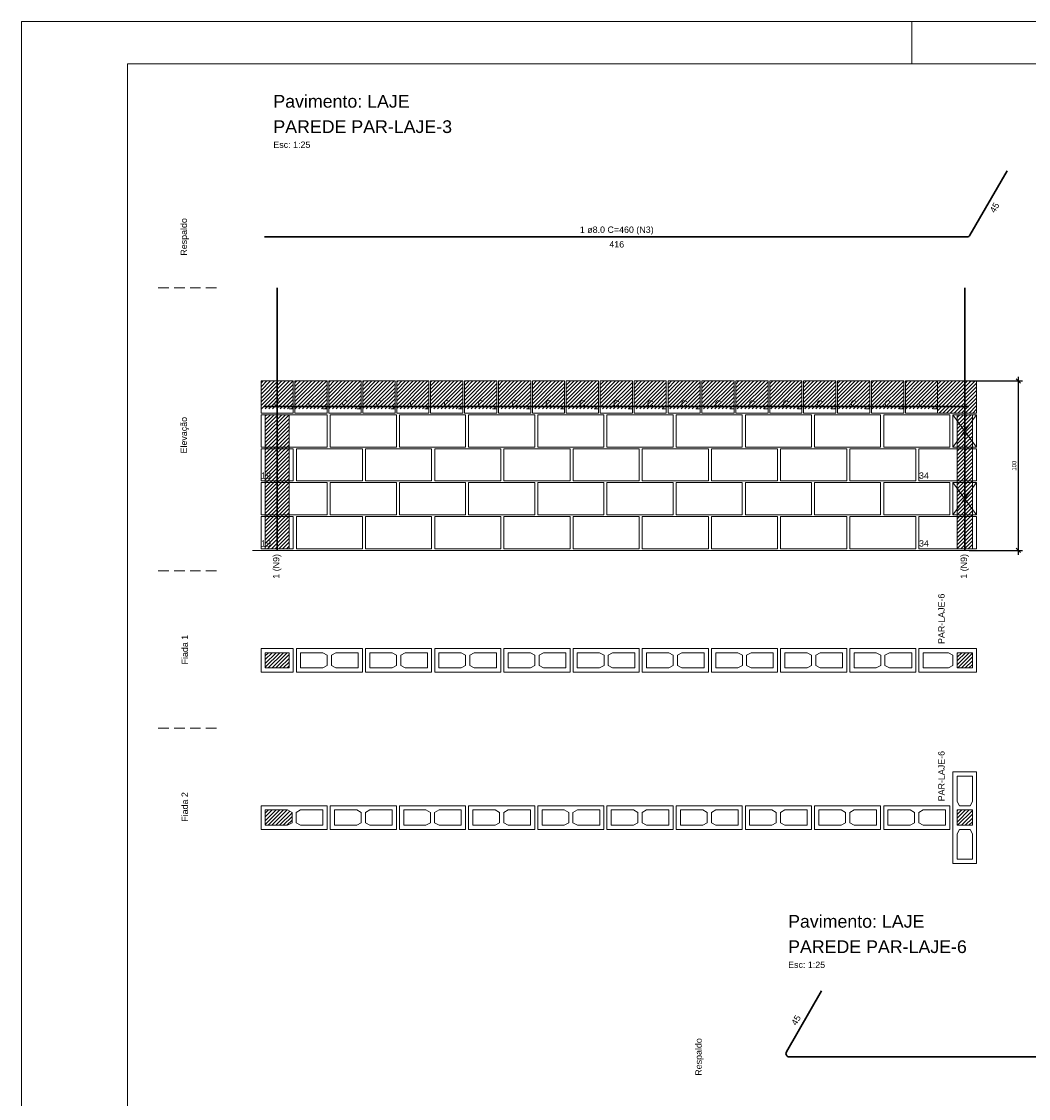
# Model space of a CAD drawing. Header units: millimetres. Extents: x 337 to 624, y -381 to -65.
# Tile 115 of 138: x 442 to 465, y -155 to -129. Entities that reach past the tile are written whole.
import ezdxf

# ---------------------------------------------------------------- set-up
doc = ezdxf.new("R2010")
doc.units = ezdxf.units.MM
doc.header["$MEASUREMENT"] = 0
doc.linetypes.add('Dashed2', pattern=[0.375, 0.25, -0.125])
doc.linetypes.add('DOT', pattern=[6.35, 0, -6.35])
doc.layers.get('0').update_dxf_attribs({"lineweight": 5})
for name, color, linetype, lineweight in [('Armadura', 7, 'Continuous', 30), ('Cotas', 7, 'Continuous', 5), ('Descrição da armadura', 7, 'Continuous', 5), ('PA-Ajustes', 8, 'Continuous', 5), ('PA-Graute', 8, 'Continuous', 0), ('PA-Piso', 7, 'Continuous', 20), ('PE-Contrafiamento L', 1, 'Continuous', 13), ('PE-Contrafiamento T', 1, 'Continuous', 5), ('PE-Inteiro', 7, 'Continuous', 5), ('PE-Meio', 1, 'Continuous', 5), ('PE-Meio canaleta', 5, 'Continuous', 5), ('PE-Paredes', 1, 'Continuous', 5), ('PRANCHA 01', 7, 'Continuous', 20), ('Texto da cota', 7, 'Continuous', 0), ('Textos armaduras', 7, 'Continuous', 5)]:
    doc.layers.add(name, color=color, linetype=linetype, lineweight=lineweight)
doc.styles.add('Arial', font='arial.ttf')
doc.dimstyles.new('UM_25.000000', dxfattribs={"dimtxt": 0.18, "dimasz": 0.1, "dimexe": 0.1, "dimexo": 0.2, "dimgap": 0, "dimtad": 1, "dimtih": 1, "dimtoh": 1, "dimdec": 1, "dimlfac": 25, "dimzin": 0, "dimdsep": 46, "dimtxsty": 'Standard', "dimcen": 0.09, "dimdle": 0.1, "dimadec": 1, "dimazin": 2, "dimtfac": 1, "dimtdec": 4, "dimtofl": 0, "dimtmove": 0, "dimatfit": 3, "dimfxl": 1, "dimtolj": 1, "dimarcsym": 0})
pattern_1 = [(45, (442.74299, -310.03217), (-0.044194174, 0.044194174), [])]

# ---------------------------------------------------------------- blocks, each defined once
blk = doc.blocks.new('_Oblique')
at = {"color": 0, "linetype": 'ByBlock', "lineweight": -2}
blk.add_line((-0.5, -0.5), (0.5, 0.5), dxfattribs=at)
blk = doc.blocks.new('*D442')
at = {"layer": 'Cotas', "color": 0, "lineweight": -2, "transparency": 16777216}
for p, q in [((464.004, -137.927), (465.269, -137.927)), ((465.169, -142.027), (465.169, -137.827)), ((464.004, -141.927), (465.269, -141.927))]:
    blk.add_line(p, q, dxfattribs=at)
at = {"layer": 'Defpoints', "color": 0, "transparency": 16777216}
for p in [(463.904, -137.927), (465.169, -137.927), (463.904, -141.927)]:
    blk.add_point(p, dxfattribs=at)
at = {"layer": 'Cotas', "color": 0, "lineweight": -2, "transparency": 16777216, "xscale": 0.1, "yscale": 0.1, "zscale": 0.1}
for p, rotation in [((465.169, -137.927), 90), ((465.169, -141.927), 270)]:
    blk.add_blockref('_Oblique', p, dxfattribs=dict(at, rotation=rotation))
at = {"layer": 'Cotas', "transparency": 16777216, "insert": (465.069, -139.927), "char_height": 0.1, "attachment_point": 5, "rotation": 90, "style": 'Arial'}
blk.add_mtext('\\A1;100', dxfattribs=at)

msp = doc.modelspace()

# ---------------------------------------------------------------- hatches: boundary and pattern name
at = {"layer": 'PA-Ajustes', "linetype": 'Continuous'}
h = msp.add_hatch(dxfattribs=at)
h.set_pattern_fill('ANSI31', color=8, scale=0.5, style=0)
h.set_pattern_definition(pattern_1)
h.paths.add_polyline_path([(463.2634, -137.927), (463.2634, -138.687), (464.1838, -138.687), (464.1838, -137.927)])
at = {"layer": 'PA-Graute', "linetype": 'Continuous'}
h = msp.add_hatch(dxfattribs=at)
h.set_pattern_fill('ANSI31', color=8, scale=0.5, style=0)
h.set_pattern_definition(pattern_1)
h.paths.add_polyline_path([(447.3034, -137.927), (448.0634, -137.927), (448.0634, -138.587), (447.3034, -138.587)])
h = msp.add_hatch(dxfattribs=at)
h.set_pattern_fill('ANSI31', color=8, scale=0.5, style=0)
h.set_pattern_definition(pattern_1)
h.paths.add_polyline_path([(448.1034, -137.927), (448.8634, -137.927), (448.8634, -138.587), (448.1034, -138.587)])
h = msp.add_hatch(dxfattribs=at)
h.set_pattern_fill('ANSI31', color=8, scale=0.5, style=0)
h.set_pattern_definition(pattern_1)
h.paths.add_polyline_path([(448.9034, -137.927), (449.6634, -137.927), (449.6634, -138.587), (448.9034, -138.587)])
h = msp.add_hatch(dxfattribs=at)
h.set_pattern_fill('ANSI31', color=8, scale=0.5, style=0)
h.set_pattern_definition(pattern_1)
h.paths.add_polyline_path([(449.7034, -137.927), (450.4634, -137.927), (450.4634, -138.587), (449.7034, -138.587)])
h = msp.add_hatch(dxfattribs=at)
h.set_pattern_fill('ANSI31', color=8, scale=0.5, style=0)
h.set_pattern_definition(pattern_1)
h.paths.add_polyline_path([(450.5034, -137.927), (451.2634, -137.927), (451.2634, -138.587), (450.5034, -138.587)])
h = msp.add_hatch(dxfattribs=at)
h.set_pattern_fill('ANSI31', color=8, scale=0.5, style=0)
h.set_pattern_definition(pattern_1)
h.paths.add_polyline_path([(451.3034, -137.927), (452.0634, -137.927), (452.0634, -138.587), (451.3034, -138.587)])
h = msp.add_hatch(dxfattribs=at)
h.set_pattern_fill('ANSI31', color=8, scale=0.5, style=0)
h.set_pattern_definition(pattern_1)
h.paths.add_polyline_path([(452.1034, -137.927), (452.8634, -137.927), (452.8634, -138.587), (452.1034, -138.587)])
h = msp.add_hatch(dxfattribs=at)
h.set_pattern_fill('ANSI31', color=8, scale=0.5, style=0)
h.set_pattern_definition(pattern_1)
h.paths.add_polyline_path([(452.9034, -137.927), (453.6634, -137.927), (453.6634, -138.587), (452.9034, -138.587)])
h = msp.add_hatch(dxfattribs=at)
h.set_pattern_fill('ANSI31', color=8, scale=0.5, style=0)
h.set_pattern_definition(pattern_1)
h.paths.add_polyline_path([(453.7034, -137.927), (454.4634, -137.927), (454.4634, -138.587), (453.7034, -138.587)])
h = msp.add_hatch(dxfattribs=at)
h.set_pattern_fill('ANSI31', color=8, scale=0.5, style=0)
h.set_pattern_definition(pattern_1)
h.paths.add_polyline_path([(454.5034, -137.927), (455.2634, -137.927), (455.2634, -138.587), (454.5034, -138.587)])
h = msp.add_hatch(dxfattribs=at)
h.set_pattern_fill('ANSI31', color=8, scale=0.5, style=0)
h.set_pattern_definition(pattern_1)
h.paths.add_polyline_path([(455.3034, -137.927), (456.0634, -137.927), (456.0634, -138.587), (455.3034, -138.587)])
h = msp.add_hatch(dxfattribs=at)
h.set_pattern_fill('ANSI31', color=8, scale=0.5, style=0)
h.set_pattern_definition(pattern_1)
h.paths.add_polyline_path([(456.1034, -137.927), (456.8634, -137.927), (456.8634, -138.587), (456.1034, -138.587)])
h = msp.add_hatch(dxfattribs=at)
h.set_pattern_fill('ANSI31', color=8, scale=0.5, style=0)
h.set_pattern_definition(pattern_1)
h.paths.add_polyline_path([(456.9034, -137.927), (457.6634, -137.927), (457.6634, -138.587), (456.9034, -138.587)])
h = msp.add_hatch(dxfattribs=at)
h.set_pattern_fill('ANSI31', color=8, scale=0.5, style=0)
h.set_pattern_definition(pattern_1)
h.paths.add_polyline_path([(457.7034, -137.927), (458.4634, -137.927), (458.4634, -138.587), (457.7034, -138.587)])
h = msp.add_hatch(dxfattribs=at)
h.set_pattern_fill('ANSI31', color=8, scale=0.5, style=0)
h.set_pattern_definition(pattern_1)
h.paths.add_polyline_path([(458.5034, -137.927), (459.2634, -137.927), (459.2634, -138.587), (458.5034, -138.587)])
h = msp.add_hatch(dxfattribs=at)
h.set_pattern_fill('ANSI31', color=8, scale=0.5, style=0)
h.set_pattern_definition(pattern_1)
h.paths.add_polyline_path([(459.3034, -137.927), (460.0634, -137.927), (460.0634, -138.587), (459.3034, -138.587)])
h = msp.add_hatch(dxfattribs=at)
h.set_pattern_fill('ANSI31', color=8, scale=0.5, style=0)
h.set_pattern_definition(pattern_1)
h.paths.add_polyline_path([(460.1034, -137.927), (460.8634, -137.927), (460.8634, -138.587), (460.1034, -138.587)])
h = msp.add_hatch(dxfattribs=at)
h.set_pattern_fill('ANSI31', color=8, scale=0.5, style=0)
h.set_pattern_definition(pattern_1)
h.paths.add_polyline_path([(460.9034, -137.927), (461.6634, -137.927), (461.6634, -138.587), (460.9034, -138.587)])
h = msp.add_hatch(dxfattribs=at)
h.set_pattern_fill('ANSI31', color=8, scale=0.5, style=0)
h.set_pattern_definition(pattern_1)
h.paths.add_polyline_path([(461.7034, -137.927), (462.4634, -137.927), (462.4634, -138.587), (461.7034, -138.587)])
h = msp.add_hatch(dxfattribs=at)
h.set_pattern_fill('ANSI31', color=8, scale=0.5, style=0)
h.set_pattern_definition(pattern_1)
h.paths.add_polyline_path([(462.5034, -137.927), (463.2634, -137.927), (463.2634, -138.587), (462.5034, -138.587)])
h = msp.add_hatch(dxfattribs=at)
h.set_pattern_fill('ANSI31', color=8, scale=0.5, style=0)
h.set_pattern_definition(pattern_1)
h.paths.add_polyline_path([(447.4034, -138.727), (447.9634, -138.727), (447.9634, -141.887), (447.4034, -141.887)])
h = msp.add_hatch(dxfattribs=at)
h.set_pattern_fill('ANSI31', color=8, scale=0.5, style=0)
h.set_pattern_definition(pattern_1)
h.paths.add_polyline_path([(463.7238, -138.727), (464.0838, -138.727), (464.0838, -141.887), (463.7238, -141.887)])
h = msp.add_hatch(dxfattribs=at)
h.set_pattern_fill('ANSI31', color=8, scale=0.5, style=0)
h.set_pattern_definition(pattern_1)
h.paths.add_polyline_path([(447.4034, -144.34), (447.9634, -144.34), (447.9634, -144.7), (447.4034, -144.7)])
h = msp.add_hatch(dxfattribs=at)
h.set_pattern_fill('ANSI31', color=8, scale=0.5, style=0)
h.set_pattern_definition(pattern_1)
h.paths.add_polyline_path([(464.0838, -144.7), (463.7238, -144.7), (463.7238, -144.34), (464.0838, -144.34)])
h = msp.add_hatch(dxfattribs=at)
h.set_pattern_fill('ANSI31', color=8, scale=0.5, style=0)
h.set_pattern_definition(pattern_1)
h.paths.add_polyline_path([(447.4034, -148.053), (447.9294, -148.053), (448.0334, -148.109), (448.0334, -148.357), (447.9294, -148.413), (447.4034, -148.413)])
h = msp.add_hatch(dxfattribs=at)
h.set_pattern_fill('ANSI31', color=8, scale=0.5, style=0)
h.set_pattern_definition(pattern_1)
h.paths.add_polyline_path([(463.7238, -148.413), (463.7238, -148.053), (464.0838, -148.053), (464.0838, -148.413)])

# ---------------------------------------------------------------- linework, layer by layer
at = {"layer": 'Armadura'}
for p, q in [((464.0269, -134.487), (464.9038, -132.9682)), ((447.3834, -134.527), (463.9576, -134.527)), ((447.3834, -138.527), (464.0038, -138.527)), ((460.5269, -152.3225), (459.6962, -153.7614)), ((459.7655, -153.8814), (474.7012, -153.8814))]:
    msp.add_line(p, q, dxfattribs=at)
for points in [[(447.6834, -141.927), (447.6834, -135.727)], [(463.9038, -141.927), (463.9038, -135.727)]]:
    msp.add_lwpolyline(points, dxfattribs=at)
for centre, start, end in [((463.9576, -134.447), 270, 330), ((459.7655, -153.8014), 150, 270)]:
    msp.add_arc(centre, 0.08, start, end, dxfattribs=at)
at = {"layer": 'PA-Ajustes', "linetype": 'Continuous'}
msp.add_lwpolyline([(463.2634, -137.927), (463.2634, -138.687), (464.1838, -138.687), (464.1838, -137.927)], close=True, dxfattribs=at)
at = {"layer": 'PA-Graute', "color": 8, "linetype": 'Continuous'}
for points in [[(447.4034, -138.727), (447.9634, -138.727), (447.9634, -141.887), (447.4034, -141.887)], [(463.7238, -138.727), (464.0838, -138.727), (464.0838, -141.887), (463.7238, -141.887)]]:
    msp.add_lwpolyline(points, close=True, dxfattribs=at)
at = {"layer": 'PA-Piso', "linetype": 'Dashed2'}
for p, q in [((446.2534, -135.727), (444.7534, -135.727)), ((446.2534, -142.412), (444.7534, -142.412)), ((446.2534, -146.125), (444.7534, -146.125))]:
    msp.add_line(p, q, dxfattribs=at)
at = {"layer": 'PA-Piso'}
msp.add_line((447.1034, -141.927), (464.9438, -141.927), dxfattribs=at)
at = {"layer": 'PE-Contrafiamento L', "linetype": 'Continuous'}
for p, q in [((462.8238, -140.287), (462.8238, -139.527)), ((462.8238, -139.527), (464.1838, -139.527)), ((464.1838, -139.527), (464.1838, -140.287)), ((464.1838, -140.287), (462.8238, -140.287)), ((462.8238, -141.887), (462.8238, -141.127)), ((462.8238, -141.127), (464.1838, -141.127)), ((464.1838, -141.127), (464.1838, -141.887)), ((464.1838, -141.887), (462.8238, -141.887)), ((462.8238, -144.8), (462.8238, -144.24)), ((462.8238, -144.24), (464.1838, -144.24)), ((464.1838, -144.24), (464.1838, -144.8)), ((464.1838, -144.8), (462.8238, -144.8))]:
    msp.add_line(p, q, dxfattribs=at)
at = {"layer": 'PE-Contrafiamento L', "linetype": 'Continuous', "lineweight": 5}
for p, q in [((462.9238, -144.7), (462.9238, -144.34)), ((462.9238, -144.34), (463.5198, -144.34)), ((463.5198, -144.34), (463.6238, -144.396)), ((463.7238, -144.7), (463.7238, -144.34)), ((463.7238, -144.34), (464.0838, -144.34)), ((464.0838, -144.34), (464.0838, -144.7)), ((463.6238, -144.396), (463.6238, -144.644)), ((463.5198, -144.7), (462.9238, -144.7)), ((463.6238, -144.644), (463.5198, -144.7)), ((464.0838, -144.7), (463.7238, -144.7))]:
    msp.add_line(p, q, dxfattribs=at)
at = {"layer": 'PE-Contrafiamento T', "linetype": 'Continuous'}
for p, q in [((463.6238, -138.727), (464.1838, -138.727)), ((463.6238, -139.487), (464.1838, -138.727)), ((464.1838, -138.727), (463.6238, -138.727)), ((463.6238, -138.727), (464.1838, -139.487)), ((463.6238, -139.487), (463.6238, -138.727)), ((464.1838, -138.727), (464.1838, -139.487)), ((464.1838, -139.487), (463.6238, -139.487)), ((464.1838, -139.487), (463.6238, -139.487)), ((463.6238, -140.327), (464.1838, -140.327)), ((463.6238, -141.087), (464.1838, -140.327)), ((464.1838, -140.327), (463.6238, -140.327)), ((463.6238, -140.327), (464.1838, -141.087)), ((463.6238, -141.087), (463.6238, -140.327)), ((464.1838, -140.327), (464.1838, -141.087)), ((464.1838, -141.087), (463.6238, -141.087)), ((464.1838, -141.087), (463.6238, -141.087)), ((463.6238, -149.313), (463.6238, -147.153)), ((463.6238, -147.153), (464.1838, -147.153)), ((464.1838, -147.153), (464.1838, -149.313)), ((464.1838, -149.313), (463.6238, -149.313))]:
    msp.add_line(p, q, dxfattribs=at)
at = {"layer": 'PE-Contrafiamento T', "linetype": 'Continuous', "lineweight": 5}
for p, q in [((463.7238, -147.849), (463.7238, -147.253)), ((463.7238, -147.253), (464.0838, -147.253)), ((464.0838, -147.253), (464.0838, -147.849)), ((463.7798, -147.953), (463.7238, -147.849)), ((464.0838, -147.849), (464.0278, -147.953)), ((463.7238, -148.413), (463.7238, -148.053)), ((463.7238, -148.053), (464.0838, -148.053)), ((464.0278, -147.953), (463.7798, -147.953)), ((464.0838, -148.053), (464.0838, -148.413)), ((464.0838, -148.413), (463.7238, -148.413)), ((463.7238, -148.617), (463.7798, -148.513)), ((463.7238, -149.213), (463.7238, -148.617)), ((463.7798, -148.513), (464.0278, -148.513)), ((464.0278, -148.513), (464.0838, -148.617)), ((464.0838, -148.617), (464.0838, -149.213)), ((464.0838, -149.213), (463.7238, -149.213))]:
    msp.add_line(p, q, dxfattribs=at)
at = {"layer": 'PE-Inteiro', "linetype": 'Continuous'}
for p, q in [((447.3034, -138.727), (448.8634, -138.727)), ((447.3034, -139.487), (447.3034, -138.727)), ((448.8634, -138.727), (448.8634, -139.487)), ((448.9354, -138.727), (450.4954, -138.727)), ((448.9354, -139.487), (448.9354, -138.727)), ((450.4954, -138.727), (450.4954, -139.487)), ((450.5675, -138.727), (452.1275, -138.727)), ((450.5675, -139.487), (450.5675, -138.727)), ((452.1275, -138.727), (452.1275, -139.487)), ((452.1995, -138.727), (453.7595, -138.727)), ((452.1995, -139.487), (452.1995, -138.727)), ((453.7595, -138.727), (453.7595, -139.487)), ((453.8315, -138.727), (455.3915, -138.727)), ((453.8315, -139.487), (453.8315, -138.727)), ((455.3915, -138.727), (455.3915, -139.487)), ((455.4636, -138.727), (457.0236, -138.727)), ((455.4636, -139.487), (455.4636, -138.727)), ((457.0236, -138.727), (457.0236, -139.487)), ((457.0956, -138.727), (458.6556, -138.727)), ((457.0956, -139.487), (457.0956, -138.727)), ((458.6556, -138.727), (458.6556, -139.487)), ((458.7277, -138.727), (460.2877, -138.727)), ((458.7277, -139.487), (458.7277, -138.727)), ((460.2877, -138.727), (460.2877, -139.487)), ((460.3597, -138.727), (461.9197, -138.727)), ((460.3597, -139.487), (460.3597, -138.727)), ((461.9197, -138.727), (461.9197, -139.487)), ((461.9917, -138.727), (463.5517, -138.727)), ((461.9917, -139.487), (461.9917, -138.727)), ((463.5517, -138.727), (463.5517, -139.487)), ((448.8634, -139.487), (447.3034, -139.487)), ((448.1354, -139.527), (449.6954, -139.527)), ((448.1354, -140.287), (448.1354, -139.527)), ((450.4954, -139.487), (448.9354, -139.487)), ((449.6954, -139.527), (449.6954, -140.287)), ((449.7675, -139.527), (451.3275, -139.527)), ((449.7675, -140.287), (449.7675, -139.527)), ((452.1275, -139.487), (450.5675, -139.487)), ((451.3275, -139.527), (451.3275, -140.287)), ((451.3995, -139.527), (452.9595, -139.527)), ((451.3995, -140.287), (451.3995, -139.527)), ((453.7595, -139.487), (452.1995, -139.487)), ((452.9595, -139.527), (452.9595, -140.287)), ((453.0315, -139.527), (454.5915, -139.527)), ((453.0315, -140.287), (453.0315, -139.527)), ((455.3915, -139.487), (453.8315, -139.487)), ((454.5915, -139.527), (454.5915, -140.287)), ((454.6636, -139.527), (456.2236, -139.527)), ((454.6636, -140.287), (454.6636, -139.527)), ((457.0236, -139.487), (455.4636, -139.487)), ((456.2236, -139.527), (456.2236, -140.287)), ((456.2956, -139.527), (457.8556, -139.527)), ((456.2956, -140.287), (456.2956, -139.527)), ((458.6556, -139.487), (457.0956, -139.487)), ((457.8556, -139.527), (457.8556, -140.287)), ((457.9277, -139.527), (459.4877, -139.527)), ((457.9277, -140.287), (457.9277, -139.527)), ((460.2877, -139.487), (458.7277, -139.487)), ((459.4877, -139.527), (459.4877, -140.287)), ((459.5597, -139.527), (461.1197, -139.527)), ((459.5597, -140.287), (459.5597, -139.527)), ((461.9197, -139.487), (460.3597, -139.487)), ((461.1197, -139.527), (461.1197, -140.287)), ((461.1917, -139.527), (462.7517, -139.527)), ((461.1917, -140.287), (461.1917, -139.527)), ((463.5517, -139.487), (461.9917, -139.487)), ((462.7517, -139.527), (462.7517, -140.287)), ((449.6954, -140.287), (448.1354, -140.287)), ((451.3275, -140.287), (449.7675, -140.287)), ((452.9595, -140.287), (451.3995, -140.287)), ((454.5915, -140.287), (453.0315, -140.287)), ((456.2236, -140.287), (454.6636, -140.287)), ((457.8556, -140.287), (456.2956, -140.287)), ((459.4877, -140.287), (457.9277, -140.287)), ((461.1197, -140.287), (459.5597, -140.287)), ((462.7517, -140.287), (461.1917, -140.287)), ((447.3034, -140.327), (448.8634, -140.327)), ((447.3034, -141.087), (447.3034, -140.327)), ((448.8634, -140.327), (448.8634, -141.087)), ((448.9354, -140.327), (450.4954, -140.327)), ((448.9354, -141.087), (448.9354, -140.327)), ((450.4954, -140.327), (450.4954, -141.087)), ((450.5675, -140.327), (452.1275, -140.327)), ((450.5675, -141.087), (450.5675, -140.327)), ((452.1275, -140.327), (452.1275, -141.087)), ((452.1995, -140.327), (453.7595, -140.327)), ((452.1995, -141.087), (452.1995, -140.327)), ((453.7595, -140.327), (453.7595, -141.087)), ((453.8315, -140.327), (455.3915, -140.327)), ((453.8315, -141.087), (453.8315, -140.327)), ((455.3915, -140.327), (455.3915, -141.087)), ((455.4636, -140.327), (457.0236, -140.327)), ((455.4636, -141.087), (455.4636, -140.327)), ((457.0236, -140.327), (457.0236, -141.087)), ((457.0956, -140.327), (458.6556, -140.327)), ((457.0956, -141.087), (457.0956, -140.327)), ((458.6556, -140.327), (458.6556, -141.087)), ((458.7277, -140.327), (460.2877, -140.327)), ((458.7277, -141.087), (458.7277, -140.327)), ((460.2877, -140.327), (460.2877, -141.087)), ((460.3597, -140.327), (461.9197, -140.327)), ((460.3597, -141.087), (460.3597, -140.327)), ((461.9197, -140.327), (461.9197, -141.087)), ((461.9917, -140.327), (463.5517, -140.327)), ((461.9917, -141.087), (461.9917, -140.327)), ((463.5517, -140.327), (463.5517, -141.087)), ((448.8634, -141.087), (447.3034, -141.087)), ((448.1354, -141.127), (449.6954, -141.127)), ((448.1354, -141.887), (448.1354, -141.127)), ((450.4954, -141.087), (448.9354, -141.087)), ((449.6954, -141.127), (449.6954, -141.887)), ((449.7675, -141.127), (451.3275, -141.127)), ((449.7675, -141.887), (449.7675, -141.127)), ((452.1275, -141.087), (450.5675, -141.087)), ((451.3275, -141.127), (451.3275, -141.887)), ((451.3995, -141.127), (452.9595, -141.127)), ((451.3995, -141.887), (451.3995, -141.127)), ((453.7595, -141.087), (452.1995, -141.087)), ((452.9595, -141.127), (452.9595, -141.887)), ((453.0315, -141.127), (454.5915, -141.127)), ((453.0315, -141.887), (453.0315, -141.127)), ((455.3915, -141.087), (453.8315, -141.087)), ((454.5915, -141.127), (454.5915, -141.887)), ((454.6636, -141.127), (456.2236, -141.127)), ((454.6636, -141.887), (454.6636, -141.127)), ((457.0236, -141.087), (455.4636, -141.087)), ((456.2236, -141.127), (456.2236, -141.887)), ((456.2956, -141.127), (457.8556, -141.127)), ((456.2956, -141.887), (456.2956, -141.127)), ((458.6556, -141.087), (457.0956, -141.087)), ((457.8556, -141.127), (457.8556, -141.887)), ((457.9277, -141.127), (459.4877, -141.127)), ((457.9277, -141.887), (457.9277, -141.127)), ((460.2877, -141.087), (458.7277, -141.087)), ((459.4877, -141.127), (459.4877, -141.887)), ((459.5597, -141.127), (461.1197, -141.127)), ((459.5597, -141.887), (459.5597, -141.127)), ((461.9197, -141.087), (460.3597, -141.087)), ((461.1197, -141.127), (461.1197, -141.887)), ((461.1917, -141.127), (462.7517, -141.127)), ((461.1917, -141.887), (461.1917, -141.127)), ((463.5517, -141.087), (461.9917, -141.087)), ((462.7517, -141.127), (462.7517, -141.887)), ((449.6954, -141.887), (448.1354, -141.887)), ((451.3275, -141.887), (449.7675, -141.887)), ((452.9595, -141.887), (451.3995, -141.887)), ((454.5915, -141.887), (453.0315, -141.887)), ((456.2236, -141.887), (454.6636, -141.887)), ((457.8556, -141.887), (456.2956, -141.887)), ((459.4877, -141.887), (457.9277, -141.887)), ((461.1197, -141.887), (459.5597, -141.887)), ((462.7517, -141.887), (461.1917, -141.887)), ((448.1354, -144.24), (449.6954, -144.24)), ((448.1354, -144.8), (448.1354, -144.24)), ((449.6954, -144.24), (449.6954, -144.8)), ((449.7675, -144.24), (451.3275, -144.24)), ((449.7675, -144.8), (449.7675, -144.24)), ((451.3275, -144.24), (451.3275, -144.8)), ((451.3995, -144.24), (452.9595, -144.24)), ((451.3995, -144.8), (451.3995, -144.24)), ((452.9595, -144.24), (452.9595, -144.8)), ((453.0315, -144.24), (454.5915, -144.24)), ((453.0315, -144.8), (453.0315, -144.24)), ((454.5915, -144.24), (454.5915, -144.8)), ((454.6636, -144.24), (456.2236, -144.24)), ((454.6636, -144.8), (454.6636, -144.24)), ((456.2236, -144.24), (456.2236, -144.8)), ((456.2956, -144.24), (457.8556, -144.24)), ((456.2956, -144.8), (456.2956, -144.24)), ((457.8556, -144.24), (457.8556, -144.8)), ((457.9277, -144.24), (459.4877, -144.24)), ((457.9277, -144.8), (457.9277, -144.24)), ((459.4877, -144.24), (459.4877, -144.8)), ((459.5597, -144.24), (461.1197, -144.24)), ((459.5597, -144.8), (459.5597, -144.24)), ((461.1197, -144.24), (461.1197, -144.8)), ((461.1917, -144.24), (462.7517, -144.24)), ((461.1917, -144.8), (461.1917, -144.24)), ((462.7517, -144.24), (462.7517, -144.8)), ((449.6954, -144.8), (448.1354, -144.8)), ((451.3275, -144.8), (449.7675, -144.8)), ((452.9595, -144.8), (451.3995, -144.8)), ((454.5915, -144.8), (453.0315, -144.8)), ((456.2236, -144.8), (454.6636, -144.8)), ((457.8556, -144.8), (456.2956, -144.8)), ((459.4877, -144.8), (457.9277, -144.8)), ((461.1197, -144.8), (459.5597, -144.8)), ((462.7517, -144.8), (461.1917, -144.8)), ((447.3034, -147.953), (448.8634, -147.953)), ((447.3034, -148.513), (447.3034, -147.953)), ((448.8634, -147.953), (448.8634, -148.513)), ((448.9354, -147.953), (450.4954, -147.953)), ((448.9354, -148.513), (448.9354, -147.953)), ((450.4954, -147.953), (450.4954, -148.513)), ((450.5675, -147.953), (452.1275, -147.953)), ((450.5675, -148.513), (450.5675, -147.953)), ((452.1275, -147.953), (452.1275, -148.513)), ((452.1995, -147.953), (453.7595, -147.953)), ((452.1995, -148.513), (452.1995, -147.953)), ((453.7595, -147.953), (453.7595, -148.513)), ((453.8315, -147.953), (455.3915, -147.953)), ((453.8315, -148.513), (453.8315, -147.953)), ((455.3915, -147.953), (455.3915, -148.513)), ((455.4636, -147.953), (457.0236, -147.953)), ((455.4636, -148.513), (455.4636, -147.953)), ((457.0236, -147.953), (457.0236, -148.513)), ((457.0956, -147.953), (458.6556, -147.953)), ((457.0956, -148.513), (457.0956, -147.953)), ((458.6556, -147.953), (458.6556, -148.513)), ((458.7277, -147.953), (460.2877, -147.953)), ((458.7277, -148.513), (458.7277, -147.953)), ((460.2877, -147.953), (460.2877, -148.513)), ((460.3597, -147.953), (461.9197, -147.953)), ((460.3597, -148.513), (460.3597, -147.953)), ((461.9197, -147.953), (461.9197, -148.513)), ((461.9917, -147.953), (463.5517, -147.953)), ((461.9917, -148.513), (461.9917, -147.953)), ((463.5517, -147.953), (463.5517, -148.513)), ((448.8634, -148.513), (447.3034, -148.513)), ((450.4954, -148.513), (448.9354, -148.513)), ((452.1275, -148.513), (450.5675, -148.513)), ((453.7595, -148.513), (452.1995, -148.513)), ((455.3915, -148.513), (453.8315, -148.513)), ((457.0236, -148.513), (455.4636, -148.513)), ((458.6556, -148.513), (457.0956, -148.513)), ((460.2877, -148.513), (458.7277, -148.513)), ((461.9197, -148.513), (460.3597, -148.513)), ((463.5517, -148.513), (461.9917, -148.513))]:
    msp.add_line(p, q, dxfattribs=at)
at = {"layer": 'PE-Inteiro', "linetype": 'Continuous', "lineweight": 5}
for p, q in [((448.2354, -144.34), (448.7614, -144.34)), ((448.2354, -144.7), (448.2354, -144.34)), ((448.7614, -144.34), (448.8654, -144.396)), ((448.9654, -144.396), (449.0694, -144.34)), ((449.0694, -144.34), (449.5954, -144.34)), ((449.5954, -144.34), (449.5954, -144.7)), ((449.8675, -144.34), (450.3935, -144.34)), ((449.8675, -144.7), (449.8675, -144.34)), ((450.3935, -144.34), (450.4975, -144.396)), ((450.5975, -144.396), (450.7015, -144.34)), ((450.7015, -144.34), (451.2275, -144.34)), ((451.2275, -144.34), (451.2275, -144.7)), ((451.4995, -144.34), (452.0255, -144.34)), ((451.4995, -144.7), (451.4995, -144.34)), ((452.0255, -144.34), (452.1295, -144.396)), ((452.2295, -144.396), (452.3335, -144.34)), ((452.3335, -144.34), (452.8595, -144.34)), ((452.8595, -144.34), (452.8595, -144.7)), ((453.1315, -144.34), (453.6575, -144.34)), ((453.1315, -144.7), (453.1315, -144.34)), ((453.6575, -144.34), (453.7615, -144.396)), ((453.8615, -144.396), (453.9655, -144.34)), ((453.9655, -144.34), (454.4915, -144.34)), ((454.4915, -144.34), (454.4915, -144.7)), ((454.7636, -144.34), (455.2896, -144.34)), ((454.7636, -144.7), (454.7636, -144.34)), ((455.2896, -144.34), (455.3936, -144.396)), ((455.4936, -144.396), (455.5976, -144.34)), ((455.5976, -144.34), (456.1236, -144.34)), ((456.1236, -144.34), (456.1236, -144.7)), ((456.3956, -144.34), (456.9216, -144.34)), ((456.3956, -144.7), (456.3956, -144.34)), ((456.9216, -144.34), (457.0256, -144.396)), ((457.1256, -144.396), (457.2296, -144.34)), ((457.2296, -144.34), (457.7556, -144.34)), ((457.7556, -144.34), (457.7556, -144.7)), ((458.0277, -144.34), (458.5537, -144.34)), ((458.0277, -144.7), (458.0277, -144.34)), ((458.5537, -144.34), (458.6577, -144.396)), ((458.7577, -144.396), (458.8617, -144.34)), ((458.8617, -144.34), (459.3877, -144.34)), ((459.3877, -144.34), (459.3877, -144.7)), ((459.6597, -144.34), (460.1857, -144.34)), ((459.6597, -144.7), (459.6597, -144.34)), ((460.1857, -144.34), (460.2897, -144.396)), ((460.3897, -144.396), (460.4937, -144.34)), ((460.4937, -144.34), (461.0197, -144.34)), ((461.0197, -144.34), (461.0197, -144.7)), ((461.2917, -144.34), (461.8177, -144.34)), ((461.2917, -144.7), (461.2917, -144.34)), ((461.8177, -144.34), (461.9217, -144.396)), ((462.0217, -144.396), (462.1257, -144.34)), ((462.1257, -144.34), (462.6517, -144.34)), ((462.6517, -144.34), (462.6517, -144.7)), ((448.8654, -144.396), (448.8654, -144.644)), ((448.9654, -144.644), (448.9654, -144.396)), ((450.4975, -144.396), (450.4975, -144.644)), ((450.5975, -144.644), (450.5975, -144.396)), ((452.1295, -144.396), (452.1295, -144.644)), ((452.2295, -144.644), (452.2295, -144.396)), ((453.7615, -144.396), (453.7615, -144.644)), ((453.8615, -144.644), (453.8615, -144.396)), ((455.3936, -144.396), (455.3936, -144.644)), ((455.4936, -144.644), (455.4936, -144.396)), ((457.0256, -144.396), (457.0256, -144.644)), ((457.1256, -144.644), (457.1256, -144.396)), ((458.6577, -144.396), (458.6577, -144.644)), ((458.7577, -144.644), (458.7577, -144.396)), ((460.2897, -144.396), (460.2897, -144.644)), ((460.3897, -144.644), (460.3897, -144.396)), ((461.9217, -144.396), (461.9217, -144.644)), ((462.0217, -144.644), (462.0217, -144.396)), ((448.7614, -144.7), (448.2354, -144.7)), ((448.8654, -144.644), (448.7614, -144.7)), ((449.0694, -144.7), (448.9654, -144.644)), ((449.5954, -144.7), (449.0694, -144.7)), ((450.3935, -144.7), (449.8675, -144.7)), ((450.4975, -144.644), (450.3935, -144.7)), ((450.7015, -144.7), (450.5975, -144.644)), ((451.2275, -144.7), (450.7015, -144.7)), ((452.0255, -144.7), (451.4995, -144.7)), ((452.1295, -144.644), (452.0255, -144.7)), ((452.3335, -144.7), (452.2295, -144.644)), ((452.8595, -144.7), (452.3335, -144.7)), ((453.6575, -144.7), (453.1315, -144.7)), ((453.7615, -144.644), (453.6575, -144.7)), ((453.9655, -144.7), (453.8615, -144.644)), ((454.4915, -144.7), (453.9655, -144.7)), ((455.2896, -144.7), (454.7636, -144.7)), ((455.3936, -144.644), (455.2896, -144.7)), ((455.5976, -144.7), (455.4936, -144.644)), ((456.1236, -144.7), (455.5976, -144.7)), ((456.9216, -144.7), (456.3956, -144.7)), ((457.0256, -144.644), (456.9216, -144.7)), ((457.2296, -144.7), (457.1256, -144.644)), ((457.7556, -144.7), (457.2296, -144.7)), ((458.5537, -144.7), (458.0277, -144.7)), ((458.6577, -144.644), (458.5537, -144.7)), ((458.8617, -144.7), (458.7577, -144.644)), ((459.3877, -144.7), (458.8617, -144.7)), ((460.1857, -144.7), (459.6597, -144.7)), ((460.2897, -144.644), (460.1857, -144.7)), ((460.4937, -144.7), (460.3897, -144.644)), ((461.0197, -144.7), (460.4937, -144.7)), ((461.8177, -144.7), (461.2917, -144.7)), ((461.9217, -144.644), (461.8177, -144.7)), ((462.1257, -144.7), (462.0217, -144.644)), ((462.6517, -144.7), (462.1257, -144.7)), ((447.4034, -148.053), (447.9294, -148.053)), ((447.4034, -148.413), (447.4034, -148.053)), ((447.9294, -148.053), (448.0334, -148.109)), ((448.0334, -148.109), (448.0334, -148.357)), ((448.1334, -148.109), (448.2374, -148.053)), ((448.1334, -148.357), (448.1334, -148.109)), ((448.2374, -148.053), (448.7634, -148.053)), ((448.7634, -148.053), (448.7634, -148.413)), ((449.0354, -148.053), (449.5614, -148.053)), ((449.0354, -148.413), (449.0354, -148.053)), ((449.5614, -148.053), (449.6654, -148.109)), ((449.6654, -148.109), (449.6654, -148.357)), ((449.7654, -148.109), (449.8694, -148.053)), ((449.7654, -148.357), (449.7654, -148.109)), ((449.8694, -148.053), (450.3954, -148.053)), ((450.3954, -148.053), (450.3954, -148.413)), ((450.6675, -148.053), (451.1935, -148.053)), ((450.6675, -148.413), (450.6675, -148.053)), ((451.1935, -148.053), (451.2975, -148.109)), ((451.2975, -148.109), (451.2975, -148.357)), ((451.3975, -148.109), (451.5015, -148.053)), ((451.3975, -148.357), (451.3975, -148.109)), ((451.5015, -148.053), (452.0275, -148.053)), ((452.0275, -148.053), (452.0275, -148.413)), ((452.2995, -148.053), (452.8255, -148.053)), ((452.2995, -148.413), (452.2995, -148.053)), ((452.8255, -148.053), (452.9295, -148.109)), ((452.9295, -148.109), (452.9295, -148.357)), ((453.0295, -148.109), (453.1335, -148.053)), ((453.0295, -148.357), (453.0295, -148.109)), ((453.1335, -148.053), (453.6595, -148.053)), ((453.6595, -148.053), (453.6595, -148.413)), ((453.9315, -148.053), (454.4575, -148.053)), ((453.9315, -148.413), (453.9315, -148.053)), ((454.4575, -148.053), (454.5615, -148.109)), ((454.5615, -148.109), (454.5615, -148.357)), ((454.6615, -148.109), (454.7655, -148.053)), ((454.6615, -148.357), (454.6615, -148.109)), ((454.7655, -148.053), (455.2915, -148.053)), ((455.2915, -148.053), (455.2915, -148.413)), ((455.5636, -148.053), (456.0896, -148.053)), ((455.5636, -148.413), (455.5636, -148.053)), ((456.0896, -148.053), (456.1936, -148.109)), ((456.1936, -148.109), (456.1936, -148.357)), ((456.2936, -148.109), (456.3976, -148.053)), ((456.2936, -148.357), (456.2936, -148.109)), ((456.3976, -148.053), (456.9236, -148.053)), ((456.9236, -148.053), (456.9236, -148.413)), ((457.1956, -148.053), (457.7216, -148.053)), ((457.1956, -148.413), (457.1956, -148.053)), ((457.7216, -148.053), (457.8256, -148.109)), ((457.8256, -148.109), (457.8256, -148.357)), ((457.9256, -148.109), (458.0296, -148.053)), ((457.9256, -148.357), (457.9256, -148.109)), ((458.0296, -148.053), (458.5556, -148.053)), ((458.5556, -148.053), (458.5556, -148.413)), ((458.8277, -148.053), (459.3537, -148.053)), ((458.8277, -148.413), (458.8277, -148.053)), ((459.3537, -148.053), (459.4577, -148.109)), ((459.4577, -148.109), (459.4577, -148.357)), ((459.5577, -148.109), (459.6617, -148.053)), ((459.5577, -148.357), (459.5577, -148.109)), ((459.6617, -148.053), (460.1877, -148.053)), ((460.1877, -148.053), (460.1877, -148.413)), ((460.4597, -148.053), (460.9857, -148.053)), ((460.4597, -148.413), (460.4597, -148.053)), ((460.9857, -148.053), (461.0897, -148.109)), ((461.0897, -148.109), (461.0897, -148.357)), ((461.1897, -148.109), (461.2937, -148.053)), ((461.1897, -148.357), (461.1897, -148.109)), ((461.2937, -148.053), (461.8197, -148.053)), ((461.8197, -148.053), (461.8197, -148.413)), ((462.0917, -148.053), (462.6177, -148.053)), ((462.0917, -148.413), (462.0917, -148.053)), ((462.6177, -148.053), (462.7217, -148.109)), ((462.7217, -148.109), (462.7217, -148.357)), ((462.8217, -148.109), (462.9257, -148.053)), ((462.8217, -148.357), (462.8217, -148.109)), ((462.9257, -148.053), (463.4517, -148.053)), ((463.4517, -148.053), (463.4517, -148.413)), ((447.9294, -148.413), (447.4034, -148.413)), ((448.0334, -148.357), (447.9294, -148.413)), ((448.2374, -148.413), (448.1334, -148.357)), ((448.7634, -148.413), (448.2374, -148.413)), ((449.5614, -148.413), (449.0354, -148.413)), ((449.6654, -148.357), (449.5614, -148.413)), ((449.8694, -148.413), (449.7654, -148.357)), ((450.3954, -148.413), (449.8694, -148.413)), ((451.1935, -148.413), (450.6675, -148.413)), ((451.2975, -148.357), (451.1935, -148.413)), ((451.5015, -148.413), (451.3975, -148.357)), ((452.0275, -148.413), (451.5015, -148.413)), ((452.8255, -148.413), (452.2995, -148.413)), ((452.9295, -148.357), (452.8255, -148.413)), ((453.1335, -148.413), (453.0295, -148.357)), ((453.6595, -148.413), (453.1335, -148.413)), ((454.4575, -148.413), (453.9315, -148.413)), ((454.5615, -148.357), (454.4575, -148.413)), ((454.7655, -148.413), (454.6615, -148.357)), ((455.2915, -148.413), (454.7655, -148.413)), ((456.0896, -148.413), (455.5636, -148.413)), ((456.1936, -148.357), (456.0896, -148.413)), ((456.3976, -148.413), (456.2936, -148.357)), ((456.9236, -148.413), (456.3976, -148.413)), ((457.7216, -148.413), (457.1956, -148.413)), ((457.8256, -148.357), (457.7216, -148.413)), ((458.0296, -148.413), (457.9256, -148.357)), ((458.5556, -148.413), (458.0296, -148.413)), ((459.3537, -148.413), (458.8277, -148.413)), ((459.4577, -148.357), (459.3537, -148.413)), ((459.6617, -148.413), (459.5577, -148.357)), ((460.1877, -148.413), (459.6617, -148.413)), ((460.9857, -148.413), (460.4597, -148.413)), ((461.0897, -148.357), (460.9857, -148.413)), ((461.2937, -148.413), (461.1897, -148.357)), ((461.8197, -148.413), (461.2937, -148.413)), ((462.6177, -148.413), (462.0917, -148.413)), ((462.7217, -148.357), (462.6177, -148.413)), ((462.9257, -148.413), (462.8217, -148.357)), ((463.4517, -148.413), (462.9257, -148.413))]:
    msp.add_line(p, q, dxfattribs=at)
at = {"layer": 'PE-Meio', "linetype": 'Continuous'}
for p, q in [((447.3034, -139.527), (448.0634, -139.527)), ((447.3034, -140.287), (447.3034, -139.527)), ((448.0634, -139.527), (448.0634, -140.287)), ((448.0634, -140.287), (447.3034, -140.287)), ((447.3034, -141.127), (448.0634, -141.127)), ((447.3034, -141.887), (447.3034, -141.127)), ((448.0634, -141.127), (448.0634, -141.887)), ((448.0634, -141.887), (447.3034, -141.887)), ((447.3034, -144.24), (448.0634, -144.24)), ((447.3034, -144.8), (447.3034, -144.24)), ((448.0634, -144.24), (448.0634, -144.8)), ((448.0634, -144.8), (447.3034, -144.8))]:
    msp.add_line(p, q, dxfattribs=at)
at = {"layer": 'PE-Meio', "linetype": 'Continuous', "lineweight": 5}
for p, q in [((447.4034, -144.34), (447.9634, -144.34)), ((447.4034, -144.7), (447.4034, -144.34)), ((447.9634, -144.34), (447.9634, -144.7)), ((447.9634, -144.7), (447.4034, -144.7))]:
    msp.add_line(p, q, dxfattribs=at)
at = {"layer": 'PE-Meio canaleta', "linetype": 'Continuous'}
for p, q in [((447.3034, -137.927), (448.0634, -137.927)), ((447.3034, -138.687), (447.3034, -137.927)), ((448.0634, -137.927), (448.0634, -138.687)), ((448.1034, -137.927), (448.8634, -137.927)), ((448.1034, -138.687), (448.1034, -137.927)), ((448.8634, -137.927), (448.8634, -138.687)), ((448.9034, -137.927), (449.6634, -137.927)), ((448.9034, -138.687), (448.9034, -137.927)), ((449.6634, -137.927), (449.6634, -138.687)), ((449.7034, -137.927), (450.4634, -137.927)), ((449.7034, -138.687), (449.7034, -137.927)), ((450.4634, -137.927), (450.4634, -138.687)), ((450.5034, -137.927), (451.2634, -137.927)), ((450.5034, -138.687), (450.5034, -137.927)), ((451.2634, -137.927), (451.2634, -138.687)), ((451.3034, -137.927), (452.0634, -137.927)), ((451.3034, -138.687), (451.3034, -137.927)), ((452.0634, -137.927), (452.0634, -138.687)), ((452.1034, -137.927), (452.8634, -137.927)), ((452.1034, -138.687), (452.1034, -137.927)), ((452.8634, -137.927), (452.8634, -138.687)), ((452.9034, -137.927), (453.6634, -137.927)), ((452.9034, -138.687), (452.9034, -137.927)), ((453.6634, -137.927), (453.6634, -138.687)), ((453.7034, -137.927), (454.4634, -137.927)), ((453.7034, -138.687), (453.7034, -137.927)), ((454.4634, -137.927), (454.4634, -138.687)), ((454.5034, -137.927), (455.2634, -137.927)), ((454.5034, -138.687), (454.5034, -137.927)), ((455.2634, -137.927), (455.2634, -138.687)), ((455.3034, -137.927), (456.0634, -137.927)), ((455.3034, -138.687), (455.3034, -137.927)), ((456.0634, -137.927), (456.0634, -138.687)), ((456.1034, -137.927), (456.8634, -137.927)), ((456.1034, -138.687), (456.1034, -137.927)), ((456.8634, -137.927), (456.8634, -138.687)), ((456.9034, -137.927), (457.6634, -137.927)), ((456.9034, -138.687), (456.9034, -137.927)), ((457.6634, -137.927), (457.6634, -138.687)), ((457.7034, -137.927), (458.4634, -137.927)), ((457.7034, -138.687), (457.7034, -137.927)), ((458.4634, -137.927), (458.4634, -138.687)), ((458.5034, -137.927), (459.2634, -137.927)), ((458.5034, -138.687), (458.5034, -137.927)), ((459.2634, -137.927), (459.2634, -138.687)), ((459.3034, -137.927), (460.0634, -137.927)), ((459.3034, -138.687), (459.3034, -137.927)), ((460.0634, -137.927), (460.0634, -138.687)), ((460.1034, -137.927), (460.8634, -137.927)), ((460.1034, -138.687), (460.1034, -137.927)), ((460.8634, -137.927), (460.8634, -138.687)), ((460.9034, -137.927), (461.6634, -137.927)), ((460.9034, -138.687), (460.9034, -137.927)), ((461.6634, -137.927), (461.6634, -138.687)), ((461.7034, -137.927), (462.4634, -137.927)), ((461.7034, -138.687), (461.7034, -137.927)), ((462.4634, -137.927), (462.4634, -138.687)), ((462.5034, -137.927), (463.2634, -137.927)), ((462.5034, -138.687), (462.5034, -137.927)), ((463.2634, -137.927), (463.2634, -138.687)), ((448.0634, -138.687), (447.3034, -138.687)), ((448.8634, -138.687), (448.1034, -138.687)), ((449.6634, -138.687), (448.9034, -138.687)), ((450.4634, -138.687), (449.7034, -138.687)), ((451.2634, -138.687), (450.5034, -138.687)), ((452.0634, -138.687), (451.3034, -138.687)), ((452.8634, -138.687), (452.1034, -138.687)), ((453.6634, -138.687), (452.9034, -138.687)), ((454.4634, -138.687), (453.7034, -138.687)), ((455.2634, -138.687), (454.5034, -138.687)), ((456.0634, -138.687), (455.3034, -138.687)), ((456.8634, -138.687), (456.1034, -138.687)), ((457.6634, -138.687), (456.9034, -138.687)), ((458.4634, -138.687), (457.7034, -138.687)), ((459.2634, -138.687), (458.5034, -138.687)), ((460.0634, -138.687), (459.3034, -138.687)), ((460.8634, -138.687), (460.1034, -138.687)), ((461.6634, -138.687), (460.9034, -138.687)), ((462.4634, -138.687), (461.7034, -138.687)), ((463.2634, -138.687), (462.5034, -138.687))]:
    msp.add_line(p, q, dxfattribs=at)
at = {"layer": 'PE-Meio canaleta', "color": 5, "linetype": 'DOT', "lineweight": 5}
for p, q in [((447.3034, -137.927), (448.0634, -137.927)), ((447.3034, -138.587), (447.3034, -137.927)), ((448.0634, -137.927), (448.0634, -138.587)), ((448.1034, -137.927), (448.8634, -137.927)), ((448.1034, -138.587), (448.1034, -137.927)), ((448.8634, -137.927), (448.8634, -138.587)), ((448.9034, -137.927), (449.6634, -137.927)), ((448.9034, -138.587), (448.9034, -137.927)), ((449.6634, -137.927), (449.6634, -138.587)), ((449.7034, -137.927), (450.4634, -137.927)), ((449.7034, -138.587), (449.7034, -137.927)), ((450.4634, -137.927), (450.4634, -138.587)), ((450.5034, -137.927), (451.2634, -137.927)), ((450.5034, -138.587), (450.5034, -137.927)), ((451.2634, -137.927), (451.2634, -138.587)), ((451.3034, -137.927), (452.0634, -137.927)), ((451.3034, -138.587), (451.3034, -137.927)), ((452.0634, -137.927), (452.0634, -138.587)), ((452.1034, -137.927), (452.8634, -137.927)), ((452.1034, -138.587), (452.1034, -137.927)), ((452.8634, -137.927), (452.8634, -138.587)), ((452.9034, -137.927), (453.6634, -137.927)), ((452.9034, -138.587), (452.9034, -137.927)), ((453.6634, -137.927), (453.6634, -138.587)), ((453.7034, -137.927), (454.4634, -137.927)), ((453.7034, -138.587), (453.7034, -137.927)), ((454.4634, -137.927), (454.4634, -138.587)), ((454.5034, -137.927), (455.2634, -137.927)), ((454.5034, -138.587), (454.5034, -137.927)), ((455.2634, -137.927), (455.2634, -138.587)), ((455.3034, -137.927), (456.0634, -137.927)), ((455.3034, -138.587), (455.3034, -137.927)), ((456.0634, -137.927), (456.0634, -138.587)), ((456.1034, -137.927), (456.8634, -137.927)), ((456.1034, -138.587), (456.1034, -137.927)), ((456.8634, -137.927), (456.8634, -138.587)), ((456.9034, -137.927), (457.6634, -137.927)), ((456.9034, -138.587), (456.9034, -137.927)), ((457.6634, -137.927), (457.6634, -138.587)), ((457.7034, -137.927), (458.4634, -137.927)), ((457.7034, -138.587), (457.7034, -137.927)), ((458.4634, -137.927), (458.4634, -138.587)), ((458.5034, -137.927), (459.2634, -137.927)), ((458.5034, -138.587), (458.5034, -137.927)), ((459.2634, -137.927), (459.2634, -138.587)), ((459.3034, -137.927), (460.0634, -137.927)), ((459.3034, -138.587), (459.3034, -137.927)), ((460.0634, -137.927), (460.0634, -138.587)), ((460.1034, -137.927), (460.8634, -137.927)), ((460.1034, -138.587), (460.1034, -137.927)), ((460.8634, -137.927), (460.8634, -138.587)), ((460.9034, -137.927), (461.6634, -137.927)), ((460.9034, -138.587), (460.9034, -137.927)), ((461.6634, -137.927), (461.6634, -138.587)), ((461.7034, -137.927), (462.4634, -137.927)), ((461.7034, -138.587), (461.7034, -137.927)), ((462.4634, -137.927), (462.4634, -138.587)), ((462.5034, -137.927), (463.2634, -137.927)), ((462.5034, -138.587), (462.5034, -137.927)), ((463.2634, -137.927), (463.2634, -138.587)), ((448.0634, -138.587), (447.3034, -138.587)), ((448.8634, -138.587), (448.1034, -138.587)), ((449.6634, -138.587), (448.9034, -138.587)), ((450.4634, -138.587), (449.7034, -138.587)), ((451.2634, -138.587), (450.5034, -138.587)), ((452.0634, -138.587), (451.3034, -138.587)), ((452.8634, -138.587), (452.1034, -138.587)), ((453.6634, -138.587), (452.9034, -138.587)), ((454.4634, -138.587), (453.7034, -138.587)), ((455.2634, -138.587), (454.5034, -138.587)), ((456.0634, -138.587), (455.3034, -138.587)), ((456.8634, -138.587), (456.1034, -138.587)), ((457.6634, -138.587), (456.9034, -138.587)), ((458.4634, -138.587), (457.7034, -138.587)), ((459.2634, -138.587), (458.5034, -138.587)), ((460.0634, -138.587), (459.3034, -138.587)), ((460.8634, -138.587), (460.1034, -138.587)), ((461.6634, -138.587), (460.9034, -138.587)), ((462.4634, -138.587), (461.7034, -138.587)), ((463.2634, -138.587), (462.5034, -138.587))]:
    msp.add_line(p, q, dxfattribs=at)
at = {"layer": 'PRANCHA 01'}
for points in [[(441.653, -188.8442), (525.753, -188.8442), (525.753, -129.4442), (441.653, -129.4442), (441.653, -188.8442)], [(462.653, -130.4442), (462.653, -129.4442)]]:
    msp.add_lwpolyline(points, dxfattribs=at)
msp.add_lwpolyline([(444.153, -187.8442), (524.753, -187.8442), (524.753, -130.4442), (444.153, -130.4442)], close=True, dxfattribs=at)

# ---------------------------------------------------------------- texts
at = {"layer": 'Descrição da armadura', "insert": (455.6936, -134.477), "char_height": 0.15, "width": 3.481784, "attachment_point": 8, "line_spacing_factor": 0.9, "style": 'Arial'}
msp.add_mtext('1 ø8.0 C=460 (N3)', dxfattribs=at)
at = {"layer": 'PE-Contrafiamento L', "char_height": 0.15, "width": 0.467606, "attachment_point": 7, "line_spacing_factor": 0.9, "style": 'Arial'}
for insert in [(462.8242, -140.2375), (462.8242, -141.8375)]:
    msp.add_mtext('34', dxfattribs=dict(at, insert=insert))
at = {"layer": 'PE-Meio', "char_height": 0.15, "width": 0.467606, "attachment_point": 7, "line_spacing_factor": 0.9, "style": 'Arial'}
for insert in [(447.3038, -140.2375), (447.3038, -141.8375)]:
    msp.add_mtext('19', dxfattribs=dict(at, insert=insert))
at = {"layer": 'PE-Meio canaleta', "char_height": 0.15, "width": 0.304344, "attachment_point": 8, "line_spacing_factor": 0.9, "style": 'Arial'}
for insert in [(447.6834, -138.5375), (448.4834, -138.5375), (449.2834, -138.5375), (450.0834, -138.5375), (450.8834, -138.5375), (451.6834, -138.5375), (452.4834, -138.5375), (453.2834, -138.5375), (454.0834, -138.5375), (454.8834, -138.5375), (455.6834, -138.5375), (456.4834, -138.5375), (457.2834, -138.5375), (458.0834, -138.5375), (458.8834, -138.5375), (459.6834, -138.5375), (460.4834, -138.5375), (461.2834, -138.5375), (462.0834, -138.5375), (462.8834, -138.5375)]:
    msp.add_mtext('C', dxfattribs=dict(at, insert=insert))
at = {"layer": 'PE-Paredes', "attachment_point": 7, "line_spacing_factor": 0.9, "style": 'Arial'}
for s, insert, char_height, width in [('Pavimento: LAJE', (447.5934, -131.4812), 0.3, 6.469421), ('PAREDE PAR-LAJE-3', (447.5934, -132.0792), 0.3, 8.472927), ('Esc: 1:25', (447.5934, -132.4287), 0.15, 1.78718), ('Pavimento: LAJE', (459.7369, -150.8355), 0.3, 6.469421), ('PAREDE PAR-LAJE-6', (459.7369, -151.4335), 0.3, 8.472927), ('Esc: 1:25', (459.7369, -151.783), 0.15, 1.78718)]:
    msp.add_mtext(s, dxfattribs=dict(at, insert=insert, char_height=char_height, width=width))
at = {"layer": 'PE-Paredes', "char_height": 0.15, "rotation": 90.00021, "line_spacing_factor": 0.9, "style": 'Arial'}
for s, insert, width, attachment_point in [('Respaldo', (445.5034, -134.527), 1.810503, 5), ('Elevação', (445.5034, -139.207), 1.764085, 5), ('PAR-LAJE-6', (463.4293, -144.135), 2.415991, 7), ('Fiada 1', (445.5034, -144.2685), 1.437561, 5), ('PAR-LAJE-6', (463.4293, -147.848), 2.415991, 7), ('Fiada 2', (445.5034, -147.9815), 1.437561, 5), ('Respaldo', (457.6469, -153.8814), 1.810503, 5)]:
    msp.add_mtext(s, dxfattribs=dict(at, insert=insert, width=width, attachment_point=attachment_point))
at = {"layer": 'Texto da cota', "char_height": 0.15, "width": 1.204101, "attachment_point": 6, "rotation": 90.00021, "line_spacing_factor": 0.9, "style": 'Arial'}
for insert in [(447.6834, -142.012), (463.9038, -142.012)]:
    msp.add_mtext('1 (N9)', dxfattribs=dict(at, insert=insert))
at = {"layer": 'Textos armaduras', "char_height": 0.15, "width": 0.866006, "rotation": 60.00014, "line_spacing_factor": 0.9, "style": 'Arial'}
for insert, attachment_point in [((464.5404, -133.7976), 2), ((459.9903, -153.0519), 8)]:
    msp.add_mtext('45', dxfattribs=dict(at, insert=insert, attachment_point=attachment_point))
at = {"layer": 'Textos armaduras', "insert": (455.6936, -134.627), "char_height": 0.15, "width": 1.099009, "attachment_point": 2, "line_spacing_factor": 0.9, "style": 'Arial'}
msp.add_mtext('416', dxfattribs=at)

# ---------------------------------------------------------------- dimensions: what is measured, and where the dimension line sits
at = {"layer": 'Cotas'}
dim = msp.add_linear_dim(base=(465.1688, -137.927), p1=(463.9038, -141.927), p2=(463.9038, -137.927), angle=90, dimstyle='UM_25.000000', override={"dimtxt": 0.1, "dimasz": 0.1, "dimexe": 0.1, "dimexo": 0.1, "dimtad": 1, "dimtih": 0, "dimtoh": 0, "dimdec": 1, "dimlfac": 25, "dimzin": 8, "dimtxsty": 'Arial', "dimblk": 'Oblique', "dimblk1": 'Oblique', "dimblk2": 'Oblique', "dimsah": 1, "dimdle": 0.1, "dimse1": 0, "dimse2": 0, "dimclrt": 256, "dimadec": 1, "dimazin": 3, "dimtmove": 2, "dimldrblk": 'Oblique'}, dxfattribs=at)
dim.commit()
dim.dimension.update_dxf_attribs({"geometry": '*D442', "text_midpoint": (465.0688, -139.927), "dimtype": 160, "text_rotation": 90})

doc.saveas('drawing.dxf')
